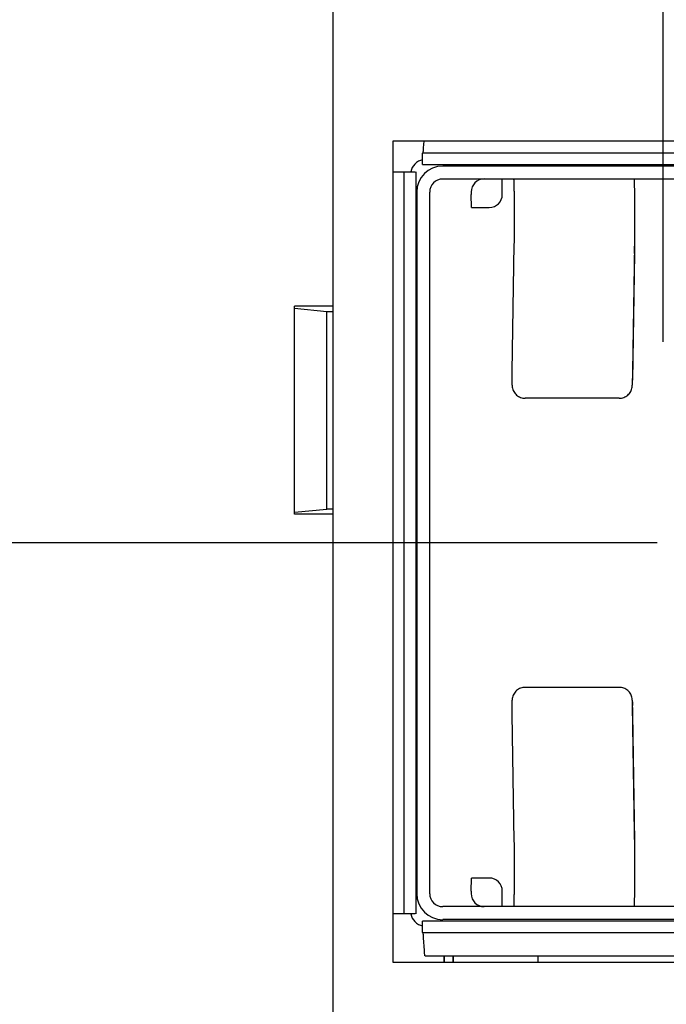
# Model space of a CAD drawing. Header units: inches. Extents: x 0.2 to 16.8, y 0.2 to 10.8.
# Tile 9 of 22: x 7.809 to 8.299, y 5.302 to 6.048. Entities that reach past the tile are written whole.
import ezdxf

# ---------------------------------------------------------------- set-up
doc = ezdxf.new("R2010")
doc.units = ezdxf.units.IN
doc.header["$LTSCALE"] = 0.935
doc.header["$MEASUREMENT"] = 0
doc.layers.get('0').update_dxf_attribs({"linetype": 'CONTINUOUS'})
for name, color, linetype in [('02___PRT_ALL_AXES', 7, 'CONTINUOUS'), ('COSMETIC', 7, 'CONTINUOUS'), ('DIMENSIONS', 7, 'CONTINUOUS')]:
    doc.layers.add(name, color=color, linetype=linetype)
doc.styles.get("Standard").update_dxf_attribs({"font": 'txt', "width": 0.8})
doc.dimstyles.new('DIMSTYLE_1', dxfattribs={"dimtxt": 0.125, "dimasz": 0.18, "dimexe": 0.125, "dimexo": 0.0625, "dimgap": 0.03125, "dimtad": 0, "dimtih": 1, "dimtoh": 1, "dimdec": 3, "dimzin": 4, "dimdsep": 46, "dimtxsty": 'STANDARD', "dimblk": '_FILLED', "dimblk1": '_FILLED', "dimblk2": '_FILLED', "dimcen": 0.09, "dimadec": 0, "dimazin": 0, "dimtp": 0.001, "dimtm": 0.001, "dimtfac": 1, "dimtdec": 3, "dimtofl": 0, "dimtmove": 0, "dimatfit": 3, "dimldrblk": '_FILLED', "dimfxl": 1, "dimtolj": 1, "dimtzin": 4, "dimarcsym": 0})

# ---------------------------------------------------------------- blocks, each defined once
blk = doc.blocks.new('*D3')
at = {"layer": 'DIMENSIONS', "color": 2, "linetype": 'CONTINUOUS'}
blk.add_line((8.29176, 5.6513), (7.32968, 5.6513), dxfattribs=at)
at = {"layer": 'DIMENSIONS', "color": 2, "linetype": 'CONTINUOUS', "insert": (7.26718, 5.7138), "char_height": 0.125, "width": 1.325, "attachment_point": 3, "line_spacing_factor": 0.9}
blk.add_mtext('2.674{\\Ftxt.shx;\\W1.000000;\\H0.125000; }[67.91]', dxfattribs=at)
blk = doc.blocks.new('_FILLED')
at = {"color": 0, "linetype": 'BYBLOCK'}
blk.add_solid([(0, 0), (-1, 0.1736), (-1, -0.1736)], dxfattribs=at)
blk = doc.blocks.new('*D4')
at = {"layer": 'DIMENSIONS', "color": 2, "linetype": 'CONTINUOUS'}
blk.add_line((8.37194, 7.92066), (7.32968, 7.92066), dxfattribs=at)
at = {"layer": 'DIMENSIONS', "color": 2, "linetype": 'CONTINUOUS', "insert": (7.26718, 7.98316), "char_height": 0.125, "width": 1.425, "attachment_point": 3, "line_spacing_factor": 0.9}
blk.add_mtext('4.943{\\Ftxt.shx;\\W1.000000;\\H0.125000; }[125.55]', dxfattribs=at)
blk = doc.blocks.new('*D8')
at = {"layer": 'DIMENSIONS', "color": 2, "linetype": 'CONTINUOUS'}
blk.add_line((8.29644, 5.80366), (8.29644, 8.48937), dxfattribs=at)
at = {"layer": 'DIMENSIONS', "color": 2, "linetype": 'CONTINUOUS', "insert": (8.23394, 8.55187), "char_height": 0.125, "width": 1.425, "attachment_point": 1, "rotation": 90, "line_spacing_factor": 0.9}
blk.add_mtext('2X .044{\\Ftxt.shx;\\W1.000000;\\H0.125000; }[1.12]', dxfattribs=at)

msp = doc.modelspace()

# ---------------------------------------------------------------- linework, layer by layer
at = {"color": 7, "linetype": 'CONTINUOUS'}
for p, q in [((8.04644, 2.78275), (8.04644, 7.92066)), ((8.09174, 5.95559), (8.09174, 5.33379)), ((8.50114, 5.95559), (8.09174, 5.95559)), ((8.11498, 5.9506), (8.11531, 5.95559)), ((8.11418, 5.94148), (8.11426, 5.94657)), ((8.47829, 5.94657), (8.11426, 5.94657)), ((8.11426, 5.93791), (8.11418, 5.94148)), ((8.11426, 5.93791), (8.47829, 5.93791)), ((8.09174, 5.93233), (8.09672, 5.93233)), ((8.09672, 5.93233), (8.10868, 5.93233)), ((8.10002, 5.93233), (8.10002, 5.37027)), ((8.109, 5.93233), (8.109, 5.37027)), ((8.48217, 5.93673), (8.12946, 5.93673)), ((8.48217, 5.92689), (8.12946, 5.92689)), ((8.17458, 5.91512), (8.17458, 5.92689)), ((8.10978, 5.91705), (8.10978, 5.38555)), ((8.11962, 5.38555), (8.11962, 5.91705)), ((8.15097, 5.91708), (8.15097, 5.91511)), ((8.15114, 5.90527), (8.15097, 5.91511)), ((8.15114, 5.90527), (8.16474, 5.90527)), ((8.18213, 5.78118), (8.18369, 5.87726)), ((8.27461, 5.87726), (8.27305, 5.78118)), ((8.27474, 5.87055), (8.27318, 5.77447)), ((8.01718, 5.67301), (8.01718, 5.83049)), ((8.04644, 5.83049), (8.01718, 5.83049)), ((8.01718, 5.82901), (8.04183, 5.82664)), ((8.04183, 5.67686), (8.04183, 5.82664)), ((8.04183, 5.82664), (8.04644, 5.82664)), ((8.18206, 5.77062), (8.18213, 5.78118)), ((8.27305, 5.78118), (8.27298, 5.77062)), ((8.27315, 5.77184), (8.27318, 5.77447)), ((8.27288, 5.76923), (8.27289, 5.76925)), ((8.26316, 5.76085), (8.19192, 5.76085)), ((8.01718, 5.67449), (8.04183, 5.67686)), ((8.04644, 5.67686), (8.04183, 5.67686)), ((8.04644, 5.67301), (8.01718, 5.67301)), ((8.26316, 5.54182), (8.19192, 5.54182)), ((8.18213, 5.52148), (8.18206, 5.53204)), ((8.27289, 5.53342), (8.27288, 5.53344)), ((8.27298, 5.53204), (8.27305, 5.52148)), ((8.27474, 5.43212), (8.27318, 5.5282)), ((8.18369, 5.42541), (8.18213, 5.52148)), ((8.27305, 5.52148), (8.27461, 5.42541)), ((8.15097, 5.38755), (8.15114, 5.3974)), ((8.16474, 5.3974), (8.15114, 5.3974)), ((8.15097, 5.38755), (8.15097, 5.38559)), ((8.17458, 5.37571), (8.17458, 5.38756)), ((8.10868, 5.37027), (8.09174, 5.37027)), ((8.46209, 5.37571), (8.12946, 5.37571)), ((8.11418, 5.36112), (8.11426, 5.36468)), ((8.47829, 5.36468), (8.11426, 5.36468)), ((8.46209, 5.36587), (8.12946, 5.36587)), ((8.11426, 5.35602), (8.11418, 5.36112)), ((8.11426, 5.35602), (8.47829, 5.35602)), ((8.1156, 5.3425), (8.11498, 5.352)), ((8.09174, 5.33379), (8.50114, 5.33379)), ((8.11615, 5.33834), (8.48082, 5.33835)), ((8.13744, 5.33835), (8.13744, 5.33379)), ((8.20144, 5.33835), (8.20144, 5.33379))]:
    msp.add_line(p, q, dxfattribs=at)
at = {"color": 3, "linetype": 'CONTINUOUS'}
msp.add_line((8.13044, 5.33379), (8.13044, 5.33834), dxfattribs=at)
at = {"color": 7, "linetype": 'CONTINUOUS'}
for centre, radius, start, end in [((8.11687, 5.93004), 0.01181, 103.22591, 168.8103), ((8.12947, 5.91705), 0.01969, 90.00898, 180.00033), ((8.12947, 5.91705), 0.00984, 90.00764, 180.00167), ((8.16081, 5.91708), 0.00984, 90.00764, 180.00167), ((7.57192, 5.91302), 0.70291, 1.01976, 1.14404), ((8.16474, 5.91512), 0.00984, 270.00764, 0.00167), ((7.17306, 5.88832), 1.10182, 359.07562, 359.41921), ((8.19172, 5.77062), 0.00966, 180.01249, 188.16751), ((8.26311, 5.77061), 0.00988, 352.07486, 0.04864), ((8.19172, 5.53204), 0.00966, 171.83202, 179.98701), ((8.26311, 5.53205), 0.00988, 359.95167, 7.92576), ((8.46168, 5.53113), 0.18852, 180.08981, 180.89058), ((7.07967, 5.41312), 1.19522, 0.59422, 0.91097), ((8.16474, 5.38756), 0.00984, 359.99834, 89.99231), ((8.12947, 5.38555), 0.01969, 179.99968, 269.99097), ((8.12947, 5.38555), 0.00984, 179.99834, 269.99231), ((8.16081, 5.38559), 0.00984, 179.99834, 269.99231), ((8.11687, 5.37256), 0.01181, 191.18971, 256.77492), ((7.58579, 5.38938), 0.68904, 358.84798, 358.98143)]:
    msp.add_arc(centre, radius, start, end, dxfattribs=at)
for points, knots in [([(8.11445, 5.94657), (8.11448, 5.94657), (8.11454, 5.94668), (8.1146, 5.94686), (8.11466, 5.94719), (8.11476, 5.94785), (8.11487, 5.94901), (8.11495, 5.95001), (8.11498, 5.9506)], [0, 0, 0, 0, 0.02262, 0.071845, 0.150814, 0.260066, 0.56967, 1, 1, 1, 1]), ([(8.18369, 5.87726), (8.18373, 5.8796), (8.18379, 5.88465), (8.18383, 5.89254), (8.18383, 5.89949), (8.18381, 5.90508), (8.18379, 5.90909), (8.18376, 5.91285), (8.18371, 5.91629), (8.18366, 5.91934), (8.18361, 5.92192), (8.18355, 5.92376), (8.1835, 5.92496), (8.18347, 5.92565), (8.18343, 5.92617), (8.1834, 5.92658), (8.18336, 5.92677), (8.18334, 5.92693), (8.18332, 5.92693)], [0, 0, 0, 0, 0.141315, 0.304691, 0.476474, 0.561025, 0.642309, 0.718607, 0.788338, 0.850011, 0.902363, 0.944261, 0.961024, 0.974869, 0.985713, 0.993517, 0.998261, 1, 1, 1, 1]), ([(8.27424, 5.92693), (8.27427, 5.92693), (8.27428, 5.92677), (8.27432, 5.92658), (8.27435, 5.92617), (8.27439, 5.92565), (8.27442, 5.92496), (8.27447, 5.92376), (8.27453, 5.92192), (8.27459, 5.91934), (8.27464, 5.91629), (8.27468, 5.91285), (8.27471, 5.90909), (8.27474, 5.90508), (8.27476, 5.89949), (8.27475, 5.89254), (8.27471, 5.88465), (8.27465, 5.8796), (8.27461, 5.87726)], [0, 0, 0, 0, 0.001739, 0.006483, 0.014288, 0.025131, 0.038976, 0.055739, 0.097637, 0.149989, 0.211662, 0.281393, 0.357692, 0.438975, 0.523526, 0.695309, 0.858685, 1, 1, 1, 1]), ([(8.18216, 5.76925), (8.18232, 5.7681), (8.18308, 5.76584), (8.18532, 5.76308), (8.1884, 5.76127), (8.19075, 5.76085), (8.19192, 5.76085)], [0, 0, 0, 0, 0.249162, 0.498933, 0.749312, 1, 1, 1, 1]), ([(8.26316, 5.76085), (8.26432, 5.76085), (8.26667, 5.76126), (8.26974, 5.76307), (8.27197, 5.76583), (8.27272, 5.76808), (8.27288, 5.76923)], [0, 0, 0, 0, 0.250874, 0.501157, 0.750776, 1, 1, 1, 1]), ([(8.19192, 5.54182), (8.19075, 5.54182), (8.1884, 5.5414), (8.18532, 5.53959), (8.18308, 5.53682), (8.18232, 5.53456), (8.18216, 5.53342)], [0, 0, 0, 0, 0.250688, 0.501066, 0.750837, 1, 1, 1, 1]), ([(8.27288, 5.53344), (8.27272, 5.53458), (8.27197, 5.53684), (8.26974, 5.5396), (8.26667, 5.5414), (8.26432, 5.54182), (8.26316, 5.54182)], [0, 0, 0, 0, 0.249225, 0.498844, 0.749127, 1, 1, 1, 1]), ([(8.18332, 5.37574), (8.18334, 5.37574), (8.18336, 5.3759), (8.1834, 5.37609), (8.18343, 5.3765), (8.18347, 5.37703), (8.1835, 5.37772), (8.18355, 5.37891), (8.18361, 5.38075), (8.18366, 5.38333), (8.18371, 5.38638), (8.18376, 5.38982), (8.18379, 5.39358), (8.18381, 5.39759), (8.18383, 5.40318), (8.18383, 5.41013), (8.18379, 5.41802), (8.18373, 5.42307), (8.18369, 5.42541)], [0, 0, 0, 0, 0.00174, 0.006486, 0.014292, 0.025137, 0.038984, 0.055748, 0.097648, 0.150001, 0.211676, 0.281408, 0.357707, 0.43899, 0.52354, 0.69532, 0.858692, 1, 1, 1, 1]), ([(8.27461, 5.42541), (8.27465, 5.42307), (8.27471, 5.41802), (8.27475, 5.41013), (8.27476, 5.40318), (8.27474, 5.39759), (8.27471, 5.39358), (8.27468, 5.38982), (8.27464, 5.38638), (8.27459, 5.38333), (8.27453, 5.38075), (8.27447, 5.37891), (8.27442, 5.37772), (8.27439, 5.37703), (8.27435, 5.3765), (8.27432, 5.37609), (8.27428, 5.3759), (8.27427, 5.37574), (8.27424, 5.37574)], [0, 0, 0, 0, 0.141308, 0.30468, 0.47646, 0.56101, 0.642294, 0.718592, 0.788324, 0.849999, 0.902352, 0.944252, 0.961016, 0.974863, 0.985708, 0.993514, 0.99826, 1, 1, 1, 1]), ([(8.11498, 5.352), (8.11495, 5.35258), (8.11487, 5.35359), (8.11476, 5.35475), (8.11466, 5.35541), (8.1146, 5.35574), (8.11454, 5.35592), (8.11448, 5.35602), (8.11445, 5.35602)], [0, 0, 0, 0, 0.430377, 0.739995, 0.84924, 0.928195, 0.977399, 1, 1, 1, 1]), ([(8.11615, 5.33834), (8.11612, 5.33834), (8.11605, 5.33845), (8.116, 5.33864), (8.11593, 5.33898), (8.11583, 5.33967), (8.11572, 5.34086), (8.11564, 5.3419), (8.1156, 5.3425)], [0, 0, 0, 0, 0.022601, 0.071805, 0.15076, 0.260005, 0.569623, 1, 1, 1, 1])]:
    msp.add_open_spline(points, degree=3, knots=knots, dxfattribs=at)
at = {"layer": '02___PRT_ALL_AXES', "color": 7, "linetype": 'CONTINUOUS'}
for p, q in [((8.13044, 5.33835), (8.13044, 5.33379)), ((8.13744, 5.33835), (8.13744, 5.33379))]:
    msp.add_line(p, q, dxfattribs=at)
at = {"layer": 'COSMETIC', "color": 4, "linetype": 'CONTINUOUS'}
for p, q in [((8.13744, 5.33379), (8.13744, 5.33835)), ((8.20144, 5.33835), (8.20144, 5.33379))]:
    msp.add_line(p, q, dxfattribs=at)

# ---------------------------------------------------------------- dimensions: what is measured, and where the dimension line sits
at = {"layer": 'DIMENSIONS', "color": 2, "linetype": 'CONTINUOUS'}
dim = msp.add_ordinate_dim(feature_location=(8.29644, 5.80366), offset=(0, 2.6857), dtype=1, origin=(8.34044, 5.95559), text='2X <>', dimstyle='DIMSTYLE_1', dxfattribs=at)
dim.commit()
dim.dimension.update_dxf_attribs({"geometry": '*D8', "text_midpoint": (8.29644, 9.26437)})
for feature_location, offset, origin, picture, middle in [((8.37194, 7.92066), (-1.04225, 0), (8.43444, 2.97775), '*D4', (6.55468, 7.92066)), ((8.29176, 5.6513), (-0.96207, 0), (8.11962, 2.97775), '*D3', (6.60468, 5.6513))]:
    dim = msp.add_ordinate_dim(feature_location=feature_location, offset=offset, dtype=0, origin=origin, dimstyle='DIMSTYLE_1', dxfattribs=at)
    dim.commit()
    dim.dimension.update_dxf_attribs({"geometry": picture, "text_midpoint": middle})

doc.saveas('drawing.dxf')
